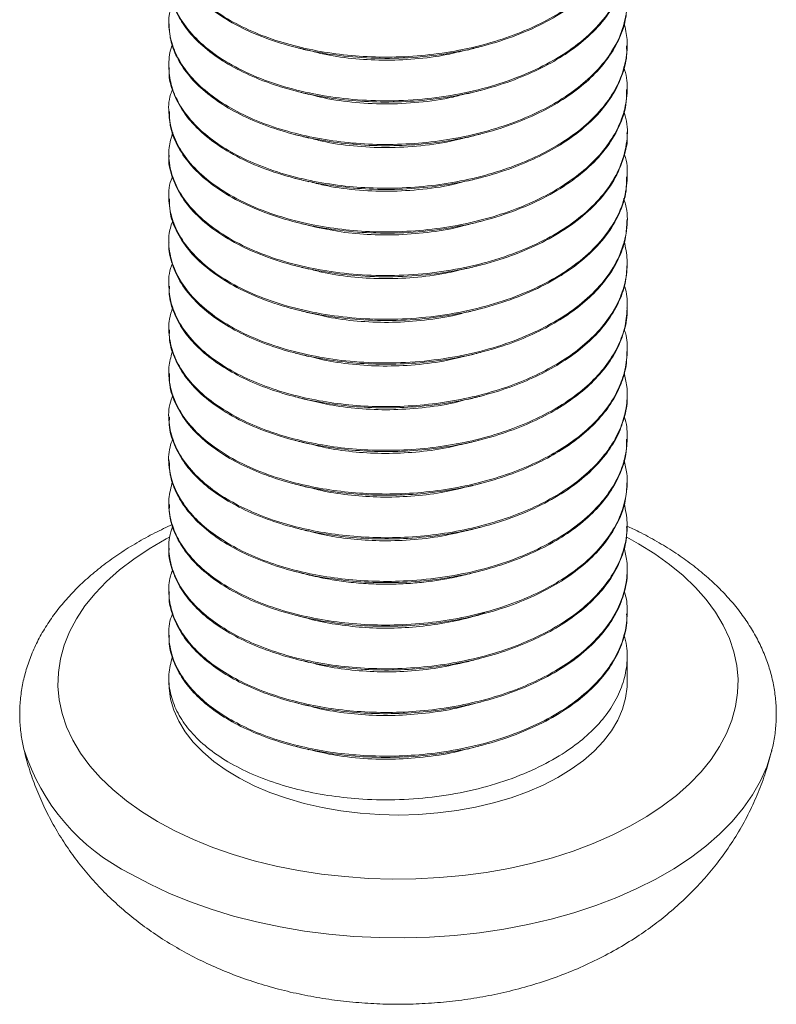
# Model space of a CAD drawing. Header units: millimetres. Extents: x 0 to 210, y 0 to 297.
# Tile 6 of 8: x 119 to 139, y 142 to 168. Entities that reach past the tile are written whole.
import ezdxf

# ---------------------------------------------------------------- set-up
doc = ezdxf.new("R2010")
doc.units = ezdxf.units.MM

msp = doc.modelspace()

# ---------------------------------------------------------------- linework, layer by layer
at = {"color": 7, "linetype": 'Continuous', "lineweight": 15}
for p, q in [((122.781, 167.756), (122.781, 167.723)), ((134.781, 167.152), (134.781, 167.184)), ((122.781, 166.613), (122.781, 166.58)), ((134.781, 166.008), (134.781, 166.041)), ((122.781, 165.47), (122.781, 165.437)), ((134.781, 164.865), (134.781, 164.898)), ((122.781, 164.326), (122.781, 164.294)), ((134.781, 163.722), (134.781, 163.755)), ((122.781, 163.183), (122.781, 163.151)), ((134.781, 162.579), (134.781, 162.612)), ((122.781, 162.04), (122.781, 162.008)), ((134.781, 161.436), (134.781, 161.469)), ((122.781, 160.897), (122.781, 160.864)), ((134.781, 160.293), (134.781, 160.326)), ((122.781, 159.754), (122.781, 159.721)), ((134.781, 159.15), (134.781, 159.182)), ((122.781, 158.611), (122.781, 158.578)), ((134.781, 158.007), (134.781, 158.039)), ((122.781, 157.467), (122.781, 157.435)), ((134.781, 156.863), (134.781, 156.896)), ((122.781, 156.324), (122.781, 156.292)), ((134.781, 155.72), (134.781, 155.753)), ((122.781, 155.181), (122.781, 155.149)), ((134.781, 154.577), (134.781, 154.61)), ((122.781, 154.038), (122.781, 154.005)), ((134.781, 153.434), (134.781, 153.466)), ((122.781, 152.895), (122.781, 152.862)), ((134.781, 152.291), (134.781, 152.323)), ((122.781, 151.752), (122.781, 151.719)), ((134.781, 150.489), (134.781, 151.18)), ((122.781, 150.609), (122.781, 150.489)), ((138.572, 148.73), (138.567, 148.708))]:
    msp.add_line(p, q, dxfattribs=at)
at = {"color": 8, "linetype": 'Continuous', "lineweight": 15, "flags": 128}
for points in [[(122.784, 154.288), (122.709, 154.248), (122.269, 153.994), (121.861, 153.723), (121.487, 153.437), (121.149, 153.136), (120.848, 152.822), (120.585, 152.497), (120.362, 152.162), (120.181, 151.819), (120.041, 151.469), (119.943, 151.115), (119.889, 150.758), (119.878, 150.399), (119.911, 150.041), (119.987, 149.685), (120.105, 149.332), (120.266, 148.986), (120.469, 148.647), (120.711, 148.316), (120.993, 147.997), (121.314, 147.689), (121.67, 147.395), (122.061, 147.116), (122.485, 146.854)], [(122.485, 146.854), (122.94, 146.609), (123.423, 146.384), (123.932, 146.178), (124.464, 145.993), (125.018, 145.83), (125.59, 145.69), (126.178, 145.573), (126.778, 145.48), (127.388, 145.412), (128.005, 145.368), (128.626, 145.349), (129.247, 145.356), (129.866, 145.387), (130.48, 145.443), (131.085, 145.524), (131.68, 145.629), (132.26, 145.757), (132.823, 145.909), (133.367, 146.083), (133.888, 146.278), (134.384, 146.494), (134.853, 146.729), (135.293, 146.983), (135.701, 147.254), (136.075, 147.54), (136.413, 147.841), (136.714, 148.155), (136.977, 148.48), (137.2, 148.815), (137.381, 149.158), (137.521, 149.508), (137.619, 149.862), (137.673, 150.22), (137.684, 150.578), (137.651, 150.937), (137.575, 151.293), (137.457, 151.645), (137.296, 151.991), (137.093, 152.331), (136.851, 152.661), (136.569, 152.981), (136.248, 153.288), (135.892, 153.582), (135.501, 153.861), (135.077, 154.123), (134.769, 154.293)], [(138.567, 148.708), (138.555, 148.661), (138.434, 148.287), (138.27, 147.917), (138.064, 147.555), (137.816, 147.201), (137.528, 146.858), (137.201, 146.527), (136.836, 146.209), (136.436, 145.905), (136.001, 145.618), (135.534, 145.349), (135.036, 145.098), (134.511, 144.866), (133.96, 144.656), (133.386, 144.467), (132.792, 144.301), (132.179, 144.158), (131.552, 144.038), (130.912, 143.944), (130.262, 143.874), (129.606, 143.83), (128.946, 143.811), (128.286, 143.817), (127.627, 143.849), (126.974, 143.906), (126.329, 143.988), (125.695, 144.095), (125.074, 144.226), (124.471, 144.381), (123.886, 144.558), (123.323, 144.758), (122.785, 144.979), (122.273, 145.221), (121.791, 145.481)]]:
    msp.add_lwpolyline(points, dxfattribs=at)
at = {"color": 7, "linetype": 'Continuous', "lineweight": 15, "flags": 128}
msp.add_lwpolyline([(122.781, 150.489), (122.786, 150.35), (122.828, 150.056), (122.913, 149.765), (123.041, 149.479), (123.211, 149.201), (123.422, 148.931), (123.671, 148.674), (123.957, 148.429), (124.279, 148.199), (124.633, 147.986), (125.017, 147.791), (125.429, 147.616), (125.865, 147.462), (126.322, 147.329), (126.797, 147.22), (127.287, 147.134), (127.787, 147.073), (128.295, 147.036), (128.806, 147.025), (129.317, 147.039), (129.824, 147.078), (130.323, 147.141), (130.812, 147.229), (131.285, 147.341), (131.74, 147.476), (132.174, 147.632), (132.583, 147.809), (132.965, 148.006), (133.316, 148.221), (133.634, 148.452), (133.917, 148.698), (134.163, 148.957), (134.369, 149.227), (134.535, 149.507), (134.659, 149.793), (134.74, 150.085), (134.778, 150.379), (134.781, 150.489)], dxfattribs=at)
at = {"color": 8, "linetype": 'Continuous', "lineweight": 15}
msp.add_arc((124.2, 150.388), 5.466, 197.4995, 243.8543, dxfattribs=at)
at = {"color": 7, "linetype": 'Continuous', "lineweight": 15}
for points, knots in [([(134.696, 171.173), (134.724, 171.064), (134.799, 170.781), (134.779, 170.31), (134.645, 169.776), (134.377, 169.258), (133.991, 168.772), (133.503, 168.333), (132.926, 167.945), (132.264, 167.605), (131.517, 167.317), (130.7, 167.091), (129.837, 166.935), (128.957, 166.855), (128.088, 166.851), (127.246, 166.919), (126.436, 167.055), (125.661, 167.256), (124.94, 167.524), (124.298, 167.852), (123.757, 168.229), (123.313, 168.659), (122.986, 169.136), (122.8, 169.656), (122.752, 170.149), (122.843, 170.462), (122.884, 170.599)], [0, 0, 0, 0, 0.02608, 0.068249, 0.11098, 0.153811, 0.196273, 0.23792, 0.278408, 0.319331, 0.361325, 0.403976, 0.446825, 0.489403, 0.531257, 0.57198, 0.61263, 0.654431, 0.69698, 0.739826, 0.782501, 0.824544, 0.870558, 0.916257, 0.963374, 1, 1, 1, 1]), ([(134.778, 170.581), (134.779, 170.574), (134.806, 170.365), (134.708, 169.951), (134.469, 169.361), (134.057, 168.805), (133.518, 168.306), (132.862, 167.871), (132.099, 167.498), (131.234, 167.193), (130.29, 166.971), (129.304, 166.842), (128.319, 166.809), (127.363, 166.869), (126.446, 167.017), (125.577, 167.247), (124.779, 167.56), (124.088, 167.947), (123.532, 168.39), (123.122, 168.872), (122.874, 169.382), (122.765, 169.765), (122.79, 169.975), (122.794, 170.009)], [0, 0, 0, 0, 0.001983, 0.054781, 0.107974, 0.160826, 0.212628, 0.262891, 0.313953, 0.366382, 0.419502, 0.472583, 0.524897, 0.575778, 0.626155, 0.6781, 0.731023, 0.784209, 0.836923, 0.888466, 0.938629, 0.989983, 1, 1, 1, 1]), ([(134.705, 170.044), (134.706, 170.042), (134.783, 169.848), (134.796, 169.442), (134.722, 168.842), (134.465, 168.25), (134.058, 167.695), (133.518, 167.196), (132.862, 166.76), (132.099, 166.387), (131.234, 166.082), (130.29, 165.86), (129.304, 165.731), (128.319, 165.699), (127.363, 165.759), (126.446, 165.906), (125.577, 166.136), (124.779, 166.45), (124.088, 166.836), (123.531, 167.28), (123.125, 167.761), (122.864, 168.272), (122.766, 168.799), (122.772, 169.197), (122.863, 169.409), (122.879, 169.445)], [0, 0, 0, 0, 0.000545, 0.0473815, 0.0952144, 0.1434055, 0.1912872, 0.2382173, 0.2837533, 0.3300133, 0.3775115, 0.425636, 0.4737249, 0.521119, 0.5672149, 0.6128545, 0.6599144, 0.7078605, 0.7560451, 0.8038014, 0.8504971, 0.8959429, 0.9424672, 0.9901253, 1, 1, 1, 1]), ([(134.761, 169.438), (134.764, 169.322), (134.77, 169.003), (134.598, 168.486), (134.265, 167.912), (133.798, 167.404), (133.245, 166.97), (132.628, 166.605), (131.927, 166.289), (131.145, 166.028), (130.303, 165.834), (129.429, 165.713), (128.55, 165.668), (127.693, 165.698), (126.865, 165.798), (126.071, 165.964), (125.318, 166.197), (124.631, 166.494), (124.033, 166.846), (123.544, 167.242), (123.172, 167.668), (122.923, 168.116), (122.791, 168.518), (122.795, 168.77), (122.796, 168.867)], [0, 0, 0, 0, 0.030397, 0.083489, 0.136578, 0.188936, 0.234328, 0.278896, 0.324662, 0.371405, 0.418642, 0.465856, 0.512534, 0.558197, 0.60274, 0.648242, 0.694818, 0.741992, 0.789254, 0.836088, 0.882002, 0.926649, 0.97187, 1, 1, 1, 1]), ([(134.692, 168.882), (134.721, 168.781), (134.806, 168.484), (134.776, 167.975), (134.604, 167.376), (134.264, 166.801), (133.798, 166.293), (133.245, 165.86), (132.628, 165.495), (131.927, 165.178), (131.145, 164.917), (130.303, 164.723), (129.429, 164.602), (128.55, 164.558), (127.693, 164.588), (126.865, 164.688), (126.071, 164.853), (125.318, 165.086), (124.631, 165.383), (124.033, 165.736), (123.543, 166.132), (123.173, 166.557), (122.919, 167.005), (122.786, 167.469), (122.762, 167.912), (122.845, 168.192), (122.881, 168.316)], [0, 0, 0, 0, 0.024257, 0.07171, 0.119821, 0.167929, 0.215375, 0.25651, 0.296897, 0.33837, 0.380728, 0.423533, 0.466318, 0.508617, 0.549997, 0.59036, 0.631595, 0.673801, 0.71655, 0.759378, 0.801818, 0.843426, 0.883884, 0.924863, 0.966898, 1, 1, 1, 1]), ([(134.769, 168.295), (134.767, 168.16), (134.761, 167.844), (134.598, 167.353), (134.31, 166.84), (133.902, 166.363), (133.396, 165.933), (132.802, 165.555), (132.123, 165.225), (131.361, 164.948), (130.533, 164.735), (129.664, 164.594), (128.784, 164.53), (127.92, 164.54), (127.084, 164.622), (126.28, 164.77), (125.514, 164.985), (124.807, 165.265), (124.183, 165.604), (123.663, 165.99), (123.259, 166.408), (122.978, 166.851), (122.808, 167.292), (122.794, 167.585), (122.788, 167.724)], [0, 0, 0, 0, 0.035456, 0.082675, 0.129902, 0.176622, 0.222351, 0.266906, 0.312333, 0.358858, 0.40601, 0.453278, 0.500147, 0.546123, 0.590817, 0.635958, 0.682288, 0.729349, 0.776637, 0.823632, 0.869835, 0.914796, 0.959637, 1, 1, 1, 1]), ([(134.7, 167.748), (134.733, 167.603), (134.804, 167.282), (134.763, 166.775), (134.602, 166.243), (134.309, 165.73), (133.902, 165.252), (133.396, 164.823), (132.802, 164.445), (132.123, 164.115), (131.361, 163.838), (130.533, 163.625), (129.664, 163.484), (128.784, 163.419), (127.92, 163.429), (127.084, 163.511), (126.28, 163.659), (125.514, 163.874), (124.807, 164.155), (124.183, 164.493), (123.663, 164.879), (123.26, 165.298), (122.976, 165.74), (122.806, 166.201), (122.769, 166.674), (122.796, 167.006), (122.871, 167.171), (122.876, 167.181)], [0, 0, 0, 0, 0.034591, 0.076853, 0.119587, 0.162327, 0.204608, 0.245993, 0.286316, 0.327427, 0.369532, 0.412204, 0.454982, 0.497398, 0.539007, 0.579455, 0.620307, 0.662236, 0.704826, 0.747621, 0.790152, 0.831966, 0.872655, 0.913236, 0.95497, 0.997457, 1, 1, 1, 1]), ([(134.765, 167.152), (134.768, 167.064), (134.778, 166.797), (134.653, 166.351), (134.401, 165.831), (134.021, 165.343), (133.54, 164.9), (132.969, 164.508), (132.313, 164.166), (131.572, 163.874), (130.76, 163.642), (129.899, 163.482), (129.019, 163.396), (128.148, 163.387), (127.304, 163.45), (126.457, 163.586), (125.616, 163.804), (124.814, 164.114), (124.118, 164.498), (123.555, 164.939), (123.138, 165.419), (122.883, 165.928), (122.768, 166.319), (122.791, 166.537), (122.796, 166.58)], [0, 0, 0, 0, 0.022881, 0.070016, 0.117298, 0.164208, 0.210252, 0.25501, 0.300077, 0.346357, 0.393395, 0.440689, 0.48772, 0.533985, 0.579032, 0.623807, 0.675682, 0.728567, 0.78175, 0.834494, 0.886099, 0.936269, 0.987541, 1, 1, 1, 1]), ([(126.088, 167.116), (126.146, 167.101), (126.262, 167.071), (126.382, 167.04), (126.442, 167.025)], [0, 0, 0, 0, 0.500039, 1, 1, 1, 1]), ([(130.583, 167.048), (130.411, 167.004), (129.973, 166.89), (129.227, 166.797), (128.387, 166.762), (127.573, 166.812), (126.921, 166.904), (126.567, 167.001), (126.45, 167.033)], [0, 0, 0, 0, 0.129164, 0.328822, 0.525593, 0.716967, 0.906446, 1, 1, 1, 1]), ([(130.588, 167.039), (130.646, 167.054), (130.762, 167.084), (130.881, 167.115), (130.941, 167.13)], [0, 0, 0, 0, 0.499972, 1, 1, 1, 1]), ([(134.695, 166.598), (134.722, 166.503), (134.797, 166.233), (134.783, 165.776), (134.659, 165.241), (134.399, 164.721), (134.022, 164.232), (133.54, 163.789), (132.969, 163.398), (132.313, 163.055), (131.572, 162.763), (130.76, 162.532), (129.899, 162.371), (129.019, 162.286), (128.148, 162.276), (127.304, 162.339), (126.457, 162.476), (125.616, 162.694), (124.814, 163.004), (124.118, 163.387), (123.554, 163.828), (123.141, 164.308), (122.873, 164.818), (122.766, 165.344), (122.77, 165.751), (122.862, 165.972), (122.881, 166.016)], [0, 0, 0, 0, 0.023033, 0.06519, 0.10794, 0.150824, 0.19337, 0.235132, 0.275727, 0.316602, 0.358577, 0.40124, 0.444135, 0.486791, 0.528754, 0.569611, 0.610221, 0.657271, 0.705236, 0.753472, 0.80131, 0.848115, 0.893619, 0.940122, 0.987787, 1, 1, 1, 1]), ([(134.761, 166.009), (134.764, 165.902), (134.774, 165.593), (134.61, 165.085), (134.285, 164.508), (133.806, 163.979), (133.208, 163.511), (132.499, 163.106), (131.684, 162.765), (130.776, 162.5), (129.806, 162.322), (128.816, 162.241), (127.844, 162.255), (126.906, 162.359), (126.011, 162.546), (125.172, 162.819), (124.423, 163.17), (123.796, 163.587), (123.311, 164.051), (122.982, 164.548), (122.8, 165.014), (122.799, 165.313), (122.798, 165.437)], [0, 0, 0, 0, 0.02792, 0.081003, 0.134118, 0.186536, 0.237581, 0.287851, 0.339664, 0.392521, 0.445713, 0.498503, 0.550187, 0.600388, 0.651585, 0.704097, 0.75724, 0.810283, 0.862501, 0.913235, 0.963728, 1, 1, 1, 1]), ([(126.088, 165.973), (126.145, 165.958), (126.261, 165.928), (126.38, 165.898), (126.439, 165.882)], [0, 0, 0, 0, 0.500044, 1, 1, 1, 1]), ([(130.584, 165.895), (130.636, 165.909), (130.753, 165.939), (130.871, 165.969), (130.938, 165.986)], [0, 0, 0, 0, 0.437515, 1, 1, 1, 1]), ([(130.577, 165.906), (130.46, 165.873), (130.062, 165.761), (129.334, 165.663), (128.437, 165.616), (127.568, 165.669), (126.897, 165.763), (126.547, 165.863), (126.448, 165.891)], [0, 0, 0, 0, 0.089485, 0.302729, 0.513076, 0.717449, 0.919889, 1, 1, 1, 1]), ([(134.691, 165.454), (134.719, 165.362), (134.805, 165.074), (134.78, 164.574), (134.616, 163.974), (134.283, 163.398), (133.807, 162.868), (133.208, 162.4), (132.499, 161.996), (131.684, 161.655), (130.776, 161.389), (129.806, 161.212), (128.816, 161.131), (127.844, 161.144), (126.906, 161.249), (126.011, 161.436), (125.172, 161.708), (124.423, 162.059), (123.796, 162.476), (123.312, 162.94), (122.978, 163.437), (122.796, 163.957), (122.753, 164.445), (122.845, 164.752), (122.885, 164.882)], [0, 0, 0, 0, 0.022224, 0.069647, 0.117759, 0.1659, 0.213408, 0.259672, 0.305234, 0.352195, 0.400102, 0.448312, 0.496158, 0.543001, 0.5885, 0.634903, 0.682496, 0.730663, 0.778738, 0.826065, 0.872048, 0.917812, 0.964988, 1, 1, 1, 1]), ([(134.776, 164.865), (134.777, 164.851), (134.804, 164.636), (134.702, 164.216), (134.458, 163.626), (134.042, 163.072), (133.498, 162.575), (132.838, 162.142), (132.072, 161.771), (131.204, 161.468), (130.258, 161.249), (129.272, 161.123), (128.287, 161.094), (127.333, 161.157), (126.416, 161.307), (125.549, 161.54), (124.755, 161.856), (124.067, 162.245), (123.517, 162.69), (123.111, 163.172), (122.869, 163.683), (122.763, 164.061), (122.788, 164.265), (122.792, 164.293)], [0, 0, 0, 0, 0.0037012, 0.0565241, 0.1097183, 0.162547, 0.214303, 0.2645391, 0.3156559, 0.3681187, 0.4212494, 0.4743164, 0.5265935, 0.5774172, 0.6278381, 0.6798261, 0.7327696, 0.7859523, 0.8386383, 0.890132, 0.9402901, 0.9916951, 1, 1, 1, 1]), ([(126.088, 164.829), (126.146, 164.814), (126.262, 164.785), (126.382, 164.754), (126.442, 164.738)], [0, 0, 0, 0, 0.5000385, 1, 1, 1, 1]), ([(130.581, 164.763), (130.478, 164.734), (130.096, 164.624), (129.384, 164.526), (128.488, 164.472), (127.616, 164.52), (126.929, 164.614), (126.564, 164.716), (126.451, 164.748)], [0, 0, 0, 0, 0.07831, 0.291583, 0.502143, 0.706891, 0.909006, 1, 1, 1, 1]), ([(130.588, 164.753), (130.646, 164.768), (130.762, 164.798), (130.881, 164.829), (130.941, 164.844)], [0, 0, 0, 0, 0.499972, 1, 1, 1, 1]), ([(134.703, 164.327), (134.707, 164.319), (134.785, 164.119), (134.797, 163.707), (134.717, 163.106), (134.454, 162.515), (134.043, 161.962), (133.498, 161.465), (132.839, 161.031), (132.072, 160.66), (131.204, 160.358), (130.258, 160.139), (129.272, 160.013), (128.287, 159.983), (127.333, 160.047), (126.416, 160.196), (125.549, 160.429), (124.754, 160.745), (124.068, 161.134), (123.516, 161.579), (123.114, 162.062), (122.857, 162.573), (122.765, 163.101), (122.774, 163.493), (122.864, 163.699), (122.877, 163.729)], [0, 0, 0, 0, 0.002002, 0.048886, 0.096746, 0.144943, 0.192809, 0.239703, 0.285219, 0.331534, 0.379068, 0.427207, 0.475289, 0.522655, 0.568704, 0.614388, 0.661492, 0.709462, 0.757648, 0.805384, 0.852041, 0.897486, 0.944062, 0.991753, 1, 1, 1, 1]), ([(134.762, 163.722), (134.763, 163.6), (134.768, 163.274), (134.59, 162.751), (134.251, 162.178), (133.763, 161.653), (133.155, 161.19), (132.437, 160.79), (131.615, 160.455), (130.7, 160.196), (129.728, 160.026), (128.738, 159.952), (127.768, 159.974), (126.833, 160.085), (125.942, 160.279), (125.109, 160.557), (124.368, 160.914), (123.752, 161.336), (123.279, 161.803), (122.962, 162.302), (122.794, 162.756), (122.798, 163.04), (122.8, 163.151)], [0, 0, 0, 0, 0.032142, 0.085255, 0.138341, 0.190673, 0.241582, 0.291937, 0.343857, 0.396768, 0.449955, 0.502681, 0.554248, 0.604415, 0.65574, 0.708328, 0.761491, 0.814494, 0.866616, 0.917206, 0.967836, 1, 1, 1, 1]), ([(126.088, 163.686), (126.145, 163.671), (126.261, 163.642), (126.38, 163.611), (126.439, 163.596)], [0, 0, 0, 0, 0.500044, 1, 1, 1, 1]), ([(130.578, 163.618), (130.493, 163.593), (130.129, 163.487), (129.435, 163.388), (128.538, 163.33), (127.664, 163.372), (126.96, 163.466), (126.577, 163.569), (126.447, 163.604)], [0, 0, 0, 0, 0.06544, 0.278787, 0.489606, 0.694776, 0.896668, 1, 1, 1, 1]), ([(130.585, 163.609), (130.636, 163.622), (130.752, 163.652), (130.871, 163.683), (130.938, 163.7)], [0, 0, 0, 0, 0.437492, 1, 1, 1, 1]), ([(134.692, 163.164), (134.722, 163.058), (134.807, 162.754), (134.773, 162.239), (134.595, 161.641), (134.25, 161.067), (133.763, 160.542), (133.155, 160.079), (132.437, 159.68), (131.615, 159.344), (130.7, 159.085), (129.728, 158.916), (128.738, 158.842), (127.768, 158.863), (126.833, 158.974), (125.942, 159.168), (125.109, 159.447), (124.368, 159.804), (123.752, 160.226), (123.28, 160.693), (122.957, 161.192), (122.789, 161.713), (122.755, 162.187), (122.849, 162.478), (122.887, 162.594)], [0, 0, 0, 0, 0.025704, 0.073225, 0.121384, 0.169519, 0.216969, 0.26313, 0.308788, 0.355867, 0.403842, 0.452068, 0.499877, 0.546634, 0.592122, 0.63866, 0.686343, 0.734547, 0.782607, 0.829867, 0.875739, 0.921647, 0.968932, 1, 1, 1, 1]), ([(134.773, 162.579), (134.768, 162.434), (134.757, 162.114), (134.593, 161.628), (134.315, 161.133), (133.924, 160.671), (133.443, 160.254), (132.879, 159.884), (132.237, 159.56), (131.515, 159.283), (130.728, 159.064), (129.898, 158.91), (129.049, 158.826), (128.208, 158.813), (127.393, 158.868), (126.606, 158.986), (125.851, 159.165), (125.139, 159.407), (124.495, 159.707), (123.937, 160.056), (123.46, 160.464), (123.085, 160.926), (122.856, 161.438), (122.759, 161.803), (122.785, 161.993), (122.787, 162.007)], [0, 0, 0, 0, 0.038037, 0.083584, 0.129128, 0.174208, 0.218389, 0.261397, 0.305022, 0.349733, 0.395116, 0.44072, 0.486079, 0.530741, 0.574297, 0.617343, 0.661583, 0.706699, 0.752256, 0.797789, 0.842839, 0.894196, 0.944344, 0.995857, 1, 1, 1, 1]), ([(126.088, 162.543), (126.146, 162.528), (126.262, 162.498), (126.382, 162.467), (126.442, 162.452)], [0, 0, 0, 0, 0.500038, 1, 1, 1, 1]), ([(130.585, 162.471), (130.549, 162.46), (130.254, 162.37), (129.653, 162.275), (128.812, 162.195), (127.982, 162.205), (127.181, 162.285), (126.689, 162.397), (126.442, 162.452)], [0, 0, 0, 0, 0.027586, 0.227696, 0.426292, 0.620722, 0.80957, 1, 1, 1, 1]), ([(130.588, 162.467), (130.646, 162.482), (130.762, 162.512), (130.881, 162.542), (130.941, 162.558)], [0, 0, 0, 0, 0.499972, 1, 1, 1, 1]), ([(134.705, 162.04), (134.738, 161.877), (134.805, 161.543), (134.757, 161.03), (134.596, 160.517), (134.314, 160.022), (133.925, 159.56), (133.443, 159.143), (132.879, 158.774), (132.237, 158.449), (131.515, 158.172), (130.728, 157.953), (129.898, 157.799), (129.049, 157.716), (128.208, 157.703), (127.393, 157.758), (126.606, 157.876), (125.851, 158.055), (125.139, 158.297), (124.494, 158.596), (123.938, 158.946), (123.459, 159.354), (123.089, 159.815), (122.843, 160.328), (122.765, 160.857), (122.778, 161.236), (122.864, 161.426), (122.872, 161.442)], [0, 0, 0, 0, 0.039053, 0.079914, 0.121191, 0.162466, 0.203321, 0.243361, 0.282337, 0.321874, 0.362394, 0.403523, 0.444853, 0.48596, 0.526436, 0.56591, 0.604921, 0.645014, 0.685901, 0.727188, 0.768453, 0.80928, 0.855824, 0.901271, 0.947956, 0.995708, 1, 1, 1, 1]), ([(134.779, 161.436), (134.769, 161.268), (134.748, 160.926), (134.564, 160.419), (134.27, 159.927), (133.867, 159.471), (133.374, 159.06), (132.8, 158.696), (132.147, 158.378), (131.416, 158.108), (130.622, 157.897), (129.788, 157.752), (128.939, 157.678), (128.101, 157.674), (127.289, 157.737), (126.506, 157.863), (125.755, 158.05), (125.051, 158.3), (124.417, 158.607), (123.872, 158.962), (123.433, 159.353), (123.103, 159.769), (122.888, 160.205), (122.782, 160.572), (122.793, 160.793), (122.796, 160.864)], [0, 0, 0, 0, 0.04393, 0.0895, 0.135008, 0.179993, 0.224026, 0.266972, 0.310757, 0.355578, 0.401014, 0.44661, 0.491901, 0.53644, 0.579823, 0.622993, 0.667367, 0.712564, 0.758142, 0.803636, 0.848588, 0.892571, 0.935507, 0.979346, 1, 1, 1, 1]), ([(126.087, 161.4), (126.145, 161.385), (126.26, 161.356), (126.38, 161.325), (126.439, 161.31)], [0, 0, 0, 0, 0.500043, 1, 1, 1, 1]), ([(130.58, 161.331), (130.4, 161.285), (129.953, 161.171), (129.199, 161.079), (128.359, 161.046), (127.547, 161.099), (126.903, 161.191), (126.557, 161.288), (126.447, 161.318)], [0, 0, 0, 0, 0.13498, 0.334605, 0.531255, 0.722432, 0.912092, 1, 1, 1, 1]), ([(130.585, 161.323), (130.636, 161.336), (130.752, 161.366), (130.871, 161.396), (130.938, 161.414)], [0, 0, 0, 0, 0.437487, 1, 1, 1, 1]), ([(134.706, 160.883), (134.711, 160.871), (134.775, 160.693), (134.793, 160.336), (134.746, 159.82), (134.565, 159.308), (134.269, 158.817), (133.867, 158.36), (133.374, 157.949), (132.8, 157.586), (132.147, 157.267), (131.416, 156.997), (130.622, 156.786), (129.788, 156.641), (128.939, 156.567), (128.101, 156.563), (127.289, 156.626), (126.506, 156.752), (125.755, 156.94), (125.051, 157.189), (124.417, 157.496), (123.872, 157.851), (123.432, 158.243), (123.104, 158.658), (122.884, 159.094), (122.777, 159.544), (122.768, 159.952), (122.848, 160.202), (122.88, 160.302)], [0, 0, 0, 0, 0.00306, 0.043267, 0.084236, 0.125569, 0.166844, 0.207645, 0.247583, 0.286535, 0.326248, 0.3669, 0.408111, 0.449467, 0.490545, 0.530942, 0.570291, 0.609445, 0.649693, 0.690686, 0.732025, 0.773289, 0.81406, 0.853952, 0.892895, 0.932657, 0.973341, 1, 1, 1, 1]), ([(134.776, 160.293), (134.777, 160.275), (134.797, 160.085), (134.72, 159.72), (134.535, 159.21), (134.222, 158.723), (133.808, 158.271), (133.304, 157.867), (132.722, 157.511), (132.065, 157.2), (131.335, 156.94), (130.546, 156.737), (129.719, 156.6), (128.885, 156.533), (128.068, 156.532), (127.282, 156.595), (126.522, 156.717), (125.745, 156.908), (124.976, 157.184), (124.261, 157.549), (123.672, 157.974), (123.226, 158.442), (122.932, 158.939), (122.789, 159.37), (122.793, 159.632), (122.795, 159.721)], [0, 0, 0, 0, 0.004581, 0.049832, 0.095425, 0.140894, 0.185781, 0.229665, 0.2726, 0.316005, 0.360374, 0.405299, 0.450337, 0.495041, 0.538208, 0.580273, 0.622152, 0.665175, 0.717379, 0.770025, 0.822399, 0.873809, 0.923678, 0.974012, 1, 1, 1, 1]), ([(126.088, 160.257), (126.146, 160.242), (126.262, 160.212), (126.382, 160.181), (126.442, 160.166)], [0, 0, 0, 0, 0.500038, 1, 1, 1, 1]), ([(130.588, 160.181), (130.646, 160.195), (130.762, 160.225), (130.881, 160.256), (130.941, 160.271)], [0, 0, 0, 0, 0.499972, 1, 1, 1, 1]), ([(130.583, 160.187), (130.527, 160.17), (130.21, 160.075), (129.586, 159.979), (128.744, 159.906), (127.917, 159.922), (127.14, 160.006), (126.671, 160.116), (126.445, 160.169)], [0, 0, 0, 0, 0.043548, 0.243646, 0.442011, 0.63601, 0.824734, 1, 1, 1, 1]), ([(134.707, 159.722), (134.716, 159.694), (134.782, 159.5), (134.794, 159.126), (134.729, 158.61), (134.533, 158.1), (134.223, 157.612), (133.808, 157.161), (133.304, 156.756), (132.722, 156.4), (132.065, 156.09), (131.335, 155.829), (130.546, 155.627), (129.719, 155.49), (128.885, 155.422), (128.068, 155.422), (127.282, 155.485), (126.522, 155.607), (125.745, 155.798), (124.976, 156.073), (124.261, 156.438), (123.672, 156.864), (123.227, 157.331), (122.927, 157.829), (122.784, 158.321), (122.765, 158.777), (122.845, 159.055), (122.881, 159.182)], [0, 0, 0, 0, 0.006784, 0.047087, 0.088102, 0.129426, 0.170638, 0.211324, 0.251099, 0.290015, 0.329356, 0.369572, 0.410291, 0.451113, 0.491632, 0.530758, 0.568885, 0.606844, 0.645839, 0.693156, 0.740873, 0.788345, 0.834942, 0.880142, 0.925764, 0.965836, 1, 1, 1, 1]), ([(134.768, 159.15), (134.769, 159.05), (134.772, 158.781), (134.65, 158.343), (134.411, 157.849), (134.055, 157.38), (133.606, 156.953), (133.074, 156.572), (132.464, 156.236), (131.776, 155.945), (131.018, 155.706), (130.211, 155.53), (129.376, 155.421), (128.539, 155.381), (127.723, 155.408), (126.939, 155.499), (126.188, 155.648), (125.475, 155.854), (124.815, 156.118), (124.19, 156.453), (123.641, 156.859), (123.203, 157.328), (122.92, 157.827), (122.782, 158.248), (122.796, 158.499), (122.801, 158.578)], [0, 0, 0, 0, 0.026225, 0.070339, 0.115478, 0.160295, 0.20436, 0.247282, 0.290036, 0.333973, 0.378716, 0.42374, 0.468694, 0.513134, 0.556647, 0.599076, 0.641509, 0.684937, 0.728983, 0.773231, 0.825564, 0.876893, 0.926689, 0.977124, 1, 1, 1, 1]), ([(126.087, 159.114), (126.145, 159.099), (126.26, 159.069), (126.379, 159.039), (126.439, 159.023)], [0, 0, 0, 0, 0.500043, 1, 1, 1, 1]), ([(130.581, 159.044), (130.379, 158.993), (129.909, 158.876), (129.132, 158.787), (128.293, 158.761), (127.484, 158.821), (126.862, 158.912), (126.537, 159.006), (126.447, 159.031)], [0, 0, 0, 0, 0.151026, 0.350503, 0.546794, 0.73743, 0.927542, 1, 1, 1, 1]), ([(130.585, 159.037), (130.637, 159.05), (130.754, 159.08), (130.873, 159.111), (130.938, 159.127)], [0, 0, 0, 0, 0.4523312, 1, 1, 1, 1]), ([(134.699, 158.603), (134.728, 158.481), (134.797, 158.196), (134.777, 157.736), (134.654, 157.232), (134.41, 156.739), (134.056, 156.27), (133.606, 155.842), (133.074, 155.461), (132.464, 155.125), (131.776, 154.834), (131.018, 154.596), (130.211, 154.419), (129.376, 154.31), (128.539, 154.271), (127.723, 154.298), (126.939, 154.389), (126.188, 154.537), (125.475, 154.744), (124.815, 155.008), (124.191, 155.342), (123.641, 155.748), (123.205, 156.217), (122.913, 156.717), (122.775, 157.235), (122.762, 157.676), (122.856, 157.934), (122.887, 158.017)], [0, 0, 0, 0, 0.029132, 0.068621, 0.108602, 0.149512, 0.190131, 0.230068, 0.268969, 0.307718, 0.347539, 0.388091, 0.428897, 0.469639, 0.509916, 0.549353, 0.587807, 0.626264, 0.665624, 0.705544, 0.745646, 0.793077, 0.839598, 0.884729, 0.930438, 0.9774, 1, 1, 1, 1]), ([(134.778, 158.006), (134.779, 157.998), (134.798, 157.822), (134.729, 157.476), (134.562, 156.98), (134.271, 156.503), (133.86, 156.032), (133.318, 155.584), (132.635, 155.173), (131.848, 154.823), (130.964, 154.544), (130.014, 154.35), (129.08, 154.254), (128.202, 154.241), (127.397, 154.295), (126.619, 154.411), (125.872, 154.587), (125.172, 154.822), (124.538, 155.112), (123.99, 155.447), (123.538, 155.819), (123.166, 156.241), (122.908, 156.715), (122.778, 157.126), (122.795, 157.367), (122.8, 157.435)], [0, 0, 0, 0, 0.0022925, 0.0461623, 0.0903884, 0.1345465, 0.1782167, 0.229011, 0.2786623, 0.3296863, 0.3818586, 0.4345023, 0.4869033, 0.5310144, 0.5740432, 0.6165578, 0.6602388, 0.704787, 0.7489794, 0.7931817, 0.8369713, 0.8799486, 0.9296898, 0.9802278, 1, 1, 1, 1]), ([(126.088, 157.97), (126.154, 157.953), (126.271, 157.923), (126.391, 157.892), (126.444, 157.879)], [0, 0, 0, 0, 0.562523, 1, 1, 1, 1]), ([(130.588, 157.894), (130.646, 157.909), (130.762, 157.939), (130.881, 157.97), (130.941, 157.985)], [0, 0, 0, 0, 0.499972, 1, 1, 1, 1]), ([(130.582, 157.902), (130.505, 157.879), (130.166, 157.78), (129.519, 157.684), (128.677, 157.618), (127.852, 157.641), (127.1, 157.726), (126.653, 157.834), (126.448, 157.884)], [0, 0, 0, 0, 0.059546, 0.25971, 0.457922, 0.651567, 0.840345, 1, 1, 1, 1]), ([(134.706, 157.444), (134.714, 157.42), (134.779, 157.232), (134.793, 156.869), (134.738, 156.366), (134.559, 155.869), (134.272, 155.393), (133.86, 154.921), (133.318, 154.474), (132.635, 154.063), (131.848, 153.713), (130.964, 153.434), (130.014, 153.24), (129.08, 153.143), (128.202, 153.131), (127.397, 153.185), (126.619, 153.301), (125.872, 153.476), (125.172, 153.712), (124.538, 154.001), (123.99, 154.336), (123.537, 154.709), (123.168, 155.131), (122.9, 155.604), (122.772, 156.124), (122.764, 156.554), (122.858, 156.8), (122.886, 156.873)], [0, 0, 0, 0, 0.0059492, 0.0457744, 0.0855878, 0.1257245, 0.1657996, 0.2054317, 0.2515294, 0.2965896, 0.3428957, 0.3902438, 0.4380199, 0.4855756, 0.5256079, 0.5646581, 0.6032416, 0.6428836, 0.6833126, 0.7234188, 0.7635339, 0.8032744, 0.8422778, 0.8874197, 0.9332847, 0.9803696, 1, 1, 1, 1]), ([(134.765, 156.863), (134.767, 156.753), (134.77, 156.46), (134.626, 155.988), (134.35, 155.465), (133.948, 154.977), (133.445, 154.538), (132.85, 154.15), (132.169, 153.813), (131.402, 153.529), (130.566, 153.31), (129.687, 153.165), (128.796, 153.098), (127.921, 153.108), (127.074, 153.191), (126.261, 153.342), (125.487, 153.562), (124.774, 153.849), (124.147, 154.194), (123.629, 154.588), (123.23, 155.014), (122.956, 155.464), (122.8, 155.893), (122.795, 156.171), (122.793, 156.292)], [0, 0, 0, 0, 0.028939, 0.076708, 0.124552, 0.171934, 0.21835, 0.263505, 0.309406, 0.35646, 0.404183, 0.452047, 0.499514, 0.546073, 0.591323, 0.637053, 0.683992, 0.731661, 0.779536, 0.82708, 0.873775, 0.919166, 0.964719, 1, 1, 1, 1]), ([(126.087, 156.827), (126.153, 156.811), (126.27, 156.781), (126.397, 156.748), (126.453, 156.734)], [0, 0, 0, 0, 0.562734, 1, 1, 1, 1]), ([(130.581, 156.758), (130.402, 156.712), (129.971, 156.603), (129.249, 156.512), (128.455, 156.474), (127.683, 156.513), (127.01, 156.6), (126.621, 156.699), (126.458, 156.74)], [0, 0, 0, 0, 0.13446, 0.323819, 0.510652, 0.69282, 0.871861, 1, 1, 1, 1]), ([(130.585, 156.75), (130.642, 156.765), (130.758, 156.795), (130.877, 156.825), (130.938, 156.841)], [0, 0, 0, 0, 0.491873, 1, 1, 1, 1]), ([(134.696, 156.312), (134.726, 156.196), (134.801, 155.901), (134.775, 155.418), (134.63, 154.878), (134.349, 154.355), (133.949, 153.867), (133.445, 153.427), (132.85, 153.04), (132.169, 152.702), (131.402, 152.419), (130.566, 152.2), (129.687, 152.055), (128.796, 151.988), (127.921, 151.997), (127.074, 152.081), (126.261, 152.232), (125.487, 152.451), (124.774, 152.738), (124.147, 153.084), (123.629, 153.477), (123.231, 153.903), (122.953, 154.354), (122.798, 154.821), (122.757, 155.293), (122.838, 155.602), (122.877, 155.752)], [0, 0, 0, 0, 0.028005, 0.070688, 0.11392, 0.15722, 0.200102, 0.242109, 0.282976, 0.324517, 0.367102, 0.410293, 0.45361, 0.496569, 0.538705, 0.579658, 0.621045, 0.663525, 0.706667, 0.749995, 0.793023, 0.835283, 0.876363, 0.91759, 0.959958, 1, 1, 1, 1]), ([(134.774, 155.72), (134.767, 155.561), (134.752, 155.219), (134.565, 154.703), (134.254, 154.188), (133.823, 153.712), (133.295, 153.286), (132.677, 152.912), (131.972, 152.588), (131.185, 152.321), (130.335, 152.121), (129.45, 151.997), (128.56, 151.95), (127.692, 151.98), (126.854, 152.082), (126.05, 152.251), (125.29, 152.489), (124.597, 152.792), (123.998, 153.152), (123.511, 153.556), (123.144, 153.988), (122.904, 154.444), (122.784, 154.834), (122.794, 155.07), (122.797, 155.148)], [0, 0, 0, 0, 0.041638, 0.08948, 0.137253, 0.184425, 0.230505, 0.275607, 0.32186, 0.369142, 0.416956, 0.464766, 0.512039, 0.558277, 0.603377, 0.649472, 0.696655, 0.744431, 0.792271, 0.839638, 0.886026, 0.93117, 0.977101, 1, 1, 1, 1]), ([(126.088, 155.684), (126.146, 155.669), (126.263, 155.639), (126.383, 155.608), (126.443, 155.593)], [0, 0, 0, 0, 0.500037, 1, 1, 1, 1]), ([(130.587, 155.612), (130.364, 155.559), (129.888, 155.445), (129.123, 155.358), (128.33, 155.332), (127.563, 155.383), (126.93, 155.472), (126.578, 155.566), (126.45, 155.6)], [0, 0, 0, 0, 0.1648285, 0.3533034, 0.5389074, 0.7195482, 0.8985232, 1, 1, 1, 1]), ([(130.588, 155.608), (130.646, 155.623), (130.762, 155.653), (130.881, 155.683), (130.941, 155.699)], [0, 0, 0, 0, 0.499972, 1, 1, 1, 1]), ([(134.705, 155.173), (134.738, 155.007), (134.807, 154.662), (134.75, 154.13), (134.568, 153.593), (134.254, 153.077), (133.824, 152.601), (133.295, 152.175), (132.677, 151.802), (131.972, 151.478), (131.185, 151.211), (130.335, 151.011), (129.45, 150.886), (128.56, 150.84), (127.692, 150.869), (126.854, 150.971), (126.05, 151.14), (125.29, 151.378), (124.597, 151.682), (123.998, 152.042), (123.51, 152.445), (123.145, 152.878), (122.899, 153.334), (122.778, 153.805), (122.765, 154.229), (122.85, 154.488), (122.882, 154.588)], [0, 0, 0, 0, 0.039577, 0.082518, 0.125881, 0.169181, 0.211937, 0.253703, 0.294583, 0.336506, 0.379362, 0.422699, 0.466033, 0.508881, 0.55079, 0.591668, 0.633448, 0.676213, 0.719518, 0.762878, 0.805811, 0.847857, 0.888774, 0.930405, 0.973073, 1, 1, 1, 1]), ([(122.873, 154.626), (122.719, 154.554), (122.398, 154.405), (121.94, 154.152), (121.493, 153.874), (121.076, 153.577), (120.689, 153.262), (120.335, 152.929), (120.016, 152.582), (119.734, 152.221), (119.49, 151.848), (119.286, 151.466), (119.123, 151.077), (119, 150.684), (118.918, 150.288), (118.876, 149.891), (118.875, 149.495), (118.909, 149.113), (118.962, 148.865), (118.987, 148.747)], [0, 0, 0, 0, 0.05651, 0.118118, 0.179809, 0.241533, 0.303201, 0.364705, 0.42591, 0.486664, 0.546815, 0.606239, 0.664868, 0.722705, 0.779829, 0.836388, 0.892577, 0.948621, 1, 1, 1, 1]), ([(138.561, 148.704), (138.575, 148.755), (138.624, 148.936), (138.668, 149.253), (138.692, 149.649), (138.674, 150.044), (138.618, 150.435), (138.523, 150.822), (138.39, 151.204), (138.22, 151.579), (138.012, 151.946), (137.766, 152.305), (137.484, 152.654), (137.166, 152.99), (136.813, 153.313), (136.427, 153.621), (136.009, 153.913), (135.562, 154.186), (135.15, 154.411), (134.879, 154.536), (134.774, 154.585)], [0, 0, 0, 0, 0.022561, 0.07963, 0.136223, 0.192554, 0.248822, 0.305218, 0.361961, 0.419234, 0.477171, 0.53584, 0.595243, 0.65532, 0.715964, 0.777042, 0.838419, 0.899974, 0.961609, 1, 1, 1, 1]), ([(134.767, 154.577), (134.769, 154.479), (134.773, 154.208), (134.649, 153.769), (134.408, 153.272), (134.052, 152.803), (133.601, 152.376), (133.068, 151.995), (132.457, 151.66), (131.77, 151.37), (131.012, 151.132), (130.204, 150.956), (129.37, 150.848), (128.533, 150.808), (127.722, 150.836), (126.942, 150.926), (126.196, 151.073), (125.482, 151.279), (124.817, 151.544), (124.221, 151.863), (123.716, 152.228), (123.316, 152.625), (123.023, 153.043), (122.846, 153.479), (122.769, 153.802), (122.787, 153.979), (122.789, 154.005)], [0, 0, 0, 0, 0.02576, 0.070769, 0.115904, 0.160714, 0.204767, 0.247673, 0.290436, 0.33438, 0.379029, 0.424051, 0.469, 0.513432, 0.556934, 0.598599, 0.641017, 0.684434, 0.728473, 0.773619, 0.818529, 0.862764, 0.905927, 0.948506, 0.992243, 1, 1, 1, 1]), ([(126.087, 154.541), (126.145, 154.526), (126.26, 154.497), (126.379, 154.466), (126.439, 154.451)], [0, 0, 0, 0, 0.500043, 1, 1, 1, 1]), ([(130.585, 154.467), (130.334, 154.409), (129.817, 154.289), (129.009, 154.206), (128.207, 154.192), (127.445, 154.254), (126.853, 154.343), (126.538, 154.432), (126.446, 154.458)], [0, 0, 0, 0, 0.185125, 0.382219, 0.567114, 0.746744, 0.92651, 1, 1, 1, 1]), ([(130.585, 154.464), (130.647, 154.48), (130.763, 154.51), (130.882, 154.54), (130.937, 154.555)], [0, 0, 0, 0, 0.533401, 1, 1, 1, 1]), ([(134.698, 154.031), (134.728, 153.911), (134.797, 153.627), (134.778, 153.165), (134.653, 152.658), (134.407, 152.161), (134.052, 151.693), (133.601, 151.266), (133.068, 150.885), (132.457, 150.55), (131.77, 150.259), (131.012, 150.021), (130.204, 149.846), (129.37, 149.737), (128.533, 149.698), (127.722, 149.726), (126.942, 149.816), (126.196, 149.963), (125.482, 150.169), (124.817, 150.434), (124.221, 150.753), (123.716, 151.118), (123.316, 151.514), (123.025, 151.932), (122.839, 152.369), (122.768, 152.817), (122.78, 153.178), (122.857, 153.381), (122.877, 153.435)], [0, 0, 0, 0, 0.028802, 0.068315, 0.109143, 0.150085, 0.190732, 0.230693, 0.269613, 0.308404, 0.348266, 0.388767, 0.429606, 0.47038, 0.510684, 0.550145, 0.58794, 0.626417, 0.665801, 0.705748, 0.7467, 0.787438, 0.827564, 0.866717, 0.905341, 0.945015, 0.98549, 1, 1, 1, 1]), ([(134.779, 153.434), (134.78, 153.427), (134.798, 153.253), (134.73, 152.908), (134.564, 152.412), (134.257, 151.906), (133.812, 151.41), (133.221, 150.945), (132.522, 150.544), (131.72, 150.204), (130.824, 149.937), (129.912, 149.765), (129.026, 149.68), (128.196, 149.669), (127.391, 149.723), (126.613, 149.84), (125.871, 150.015), (125.175, 150.249), (124.545, 150.536), (123.995, 150.871), (123.514, 151.265), (123.129, 151.715), (122.879, 152.22), (122.768, 152.606), (122.791, 152.821), (122.795, 152.862)], [0, 0, 0, 0, 0.001834, 0.045698, 0.089924, 0.134085, 0.185978, 0.236533, 0.286267, 0.337506, 0.389795, 0.442449, 0.487245, 0.53135, 0.57437, 0.616891, 0.660581, 0.704336, 0.748526, 0.792732, 0.836528, 0.887567, 0.937222, 0.988002, 1, 1, 1, 1]), ([(126.088, 153.398), (126.122, 153.389), (126.183, 153.373), (126.294, 153.345), (126.396, 153.319), (126.482, 153.298), (126.613, 153.267), (126.803, 153.227), (127.139, 153.165), (127.559, 153.106), (128.075, 153.068), (128.596, 153.06), (129.097, 153.082), (129.562, 153.128), (129.945, 153.185), (130.254, 153.245), (130.438, 153.286), (130.551, 153.313), (130.632, 153.333), (130.727, 153.357), (130.838, 153.386), (130.904, 153.403), (130.941, 153.412)], [0, 0, 0, 0, 0.053311, 0.094111, 0.123848, 0.135634, 0.146346, 0.194386, 0.237431, 0.326271, 0.419695, 0.511928, 0.599849, 0.681891, 0.756571, 0.804383, 0.84606, 0.855868, 0.867086, 0.897687, 0.941641, 1, 1, 1, 1]), ([(134.705, 152.872), (134.714, 152.846), (134.778, 152.66), (134.793, 152.299), (134.74, 151.798), (134.561, 151.302), (134.258, 150.795), (133.812, 150.299), (133.221, 149.835), (132.522, 149.433), (131.72, 149.093), (130.824, 148.826), (129.912, 148.654), (129.026, 148.57), (128.196, 148.558), (127.391, 148.613), (126.613, 148.729), (125.871, 148.904), (125.175, 149.138), (124.545, 149.425), (123.995, 149.76), (123.514, 150.155), (123.132, 150.605), (122.87, 151.11), (122.767, 151.631), (122.771, 152.034), (122.862, 152.252), (122.88, 152.297)], [0, 0, 0, 0, 0.006277, 0.045402, 0.085222, 0.125369, 0.165458, 0.212566, 0.258458, 0.303606, 0.35012, 0.397587, 0.445386, 0.486051, 0.526089, 0.565142, 0.603742, 0.643402, 0.683122, 0.723238, 0.763366, 0.803124, 0.849457, 0.894532, 0.94063, 0.987863, 1, 1, 1, 1]), ([(134.767, 152.291), (134.77, 152.211), (134.779, 151.96), (134.67, 151.542), (134.446, 151.05), (134.111, 150.586), (133.684, 150.16), (133.144, 149.755), (132.476, 149.378), (131.668, 149.042), (130.767, 148.78), (129.807, 148.605), (128.827, 148.524), (127.909, 148.535), (127.069, 148.621), (126.304, 148.761), (125.572, 148.963), (124.892, 149.224), (124.288, 149.537), (123.777, 149.892), (123.37, 150.277), (123.067, 150.683), (122.871, 151.111), (122.778, 151.458), (122.791, 151.663), (122.795, 151.719)], [0, 0, 0, 0, 0.020835, 0.065708, 0.109955, 0.153947, 0.197272, 0.239556, 0.289343, 0.340661, 0.39299, 0.44564, 0.497897, 0.549077, 0.591608, 0.634606, 0.678695, 0.723482, 0.768532, 0.812601, 0.856077, 0.898576, 0.940228, 0.983755, 1, 1, 1, 1]), ([(131.05, 152.321), (130.977, 152.295), (130.678, 152.188), (130.104, 152.061), (129.352, 151.947), (128.593, 151.905), (127.851, 151.925), (127.141, 152.014), (126.672, 152.094), (126.458, 152.16), (126.455, 152.161)], [0, 0, 0, 0, 0.052941, 0.214085, 0.375219, 0.53454, 0.690368, 0.84236, 0.997707, 1, 1, 1, 1]), ([(130.585, 152.178), (130.651, 152.195), (130.767, 152.224), (130.885, 152.255), (130.937, 152.268)], [0, 0, 0, 0, 0.562482, 1, 1, 1, 1]), ([(126.087, 152.255), (126.153, 152.238), (126.27, 152.208), (126.397, 152.175), (126.453, 152.161)], [0, 0, 0, 0, 0.562741, 1, 1, 1, 1]), ([(134.697, 151.736), (134.723, 151.64), (134.794, 151.378), (134.784, 150.938), (134.675, 150.432), (134.445, 149.939), (134.112, 149.476), (133.684, 149.05), (133.144, 148.644), (132.476, 148.267), (131.668, 147.932), (130.767, 147.669), (129.807, 147.494), (128.827, 147.413), (127.898, 147.425), (127.036, 147.514), (126.241, 147.664), (125.483, 147.881), (124.784, 148.161), (124.168, 148.499), (123.654, 148.883), (123.257, 149.299), (122.97, 149.745), (122.804, 150.217), (122.755, 150.697), (122.835, 151.013), (122.874, 151.165)], [0, 0, 0, 0, 0.02306, 0.06318, 0.103856, 0.143966, 0.183843, 0.223116, 0.261446, 0.306577, 0.353096, 0.400531, 0.448257, 0.495627, 0.542021, 0.582168, 0.622836, 0.664545, 0.706888, 0.749418, 0.791674, 0.833216, 0.873645, 0.915921, 0.959429, 1, 1, 1, 1]), ([(126.088, 151.111), (126.147, 151.096), (126.263, 151.067), (126.383, 151.036), (126.443, 151.02)], [0, 0, 0, 0, 0.500038, 1, 1, 1, 1]), ([(130.589, 151.036), (130.337, 150.978), (129.83, 150.862), (129.035, 150.779), (128.244, 150.762), (127.48, 150.82), (126.877, 150.909), (126.552, 151), (126.45, 151.028)], [0, 0, 0, 0, 0.185823, 0.374083, 0.559228, 0.739198, 0.918723, 1, 1, 1, 1]), ([(130.588, 151.035), (130.646, 151.05), (130.762, 151.08), (130.881, 151.111), (130.941, 151.126)], [0, 0, 0, 0, 0.4999718, 1, 1, 1, 1]), ([(126.087, 149.968), (126.145, 149.954), (126.26, 149.924), (126.379, 149.893), (126.439, 149.878)], [0, 0, 0, 0, 0.500043, 1, 1, 1, 1]), ([(130.585, 149.891), (130.651, 149.908), (130.767, 149.938), (130.885, 149.968), (130.937, 149.982)], [0, 0, 0, 0, 0.562486, 1, 1, 1, 1]), ([(130.583, 149.894), (130.562, 149.888), (130.284, 149.802), (129.716, 149.71), (128.909, 149.626), (128.12, 149.623), (127.362, 149.692), (126.8, 149.781), (126.511, 149.865), (126.446, 149.884)], [0, 0, 0, 0, 0.016766, 0.214863, 0.40278, 0.587236, 0.766322, 0.946806, 1, 1, 1, 1]), ([(118.993, 148.733), (119.005, 148.678), (119.055, 148.449), (119.18, 148.056), (119.368, 147.556), (119.592, 147.072), (119.848, 146.603), (120.137, 146.151), (120.456, 145.717), (120.806, 145.303), (121.185, 144.908), (121.594, 144.534), (122.031, 144.182), (122.496, 143.853), (122.989, 143.548), (123.508, 143.267), (124.052, 143.013), (124.618, 142.787), (125.204, 142.591), (125.806, 142.425), (126.42, 142.291), (127.043, 142.188), (127.672, 142.117), (128.305, 142.077), (128.94, 142.069), (129.577, 142.093), (130.213, 142.149), (130.847, 142.238), (131.478, 142.36), (132.104, 142.516), (132.722, 142.708), (133.33, 142.936), (133.922, 143.2), (134.493, 143.5), (135.021, 143.822), (135.503, 144.161), (135.939, 144.51), (136.347, 144.88), (136.726, 145.27), (137.088, 145.693), (137.427, 146.152), (137.74, 146.646), (138.013, 147.155), (138.243, 147.677), (138.433, 148.2), (138.526, 148.555), (138.571, 148.727)], [0, 0, 0, 0, 0.006626, 0.027634, 0.048626, 0.069634, 0.09069, 0.11183, 0.133094, 0.154524, 0.176166, 0.198065, 0.220265, 0.242802, 0.265701, 0.288963, 0.312565, 0.336457, 0.360564, 0.384805, 0.409087, 0.433368, 0.457634, 0.481893, 0.506173, 0.530516, 0.554955, 0.579536, 0.604298, 0.62927, 0.654457, 0.679832, 0.70531, 0.73077, 0.75609, 0.778524, 0.800633, 0.822428, 0.843931, 0.865172, 0.888521, 0.911587, 0.934338, 0.956801, 0.979007, 1, 1, 1, 1]), ([(126.088, 148.825), (126.154, 148.808), (126.272, 148.778), (126.391, 148.747), (126.443, 148.734)], [0, 0, 0, 0, 0.562491, 1, 1, 1, 1]), ([(130.584, 148.754), (130.546, 148.742), (130.252, 148.653), (129.654, 148.557), (128.821, 148.477), (127.975, 148.487), (127.171, 148.567), (126.678, 148.684), (126.447, 148.739)], [0, 0, 0, 0, 0.029333, 0.227528, 0.424242, 0.616897, 0.821001, 1, 1, 1, 1]), ([(130.588, 148.749), (130.646, 148.764), (130.762, 148.794), (130.881, 148.824), (130.941, 148.84)], [0, 0, 0, 0, 0.499972, 1, 1, 1, 1])]:
    msp.add_open_spline(points, degree=3, knots=knots, dxfattribs=at)

doc.saveas('drawing.dxf')
